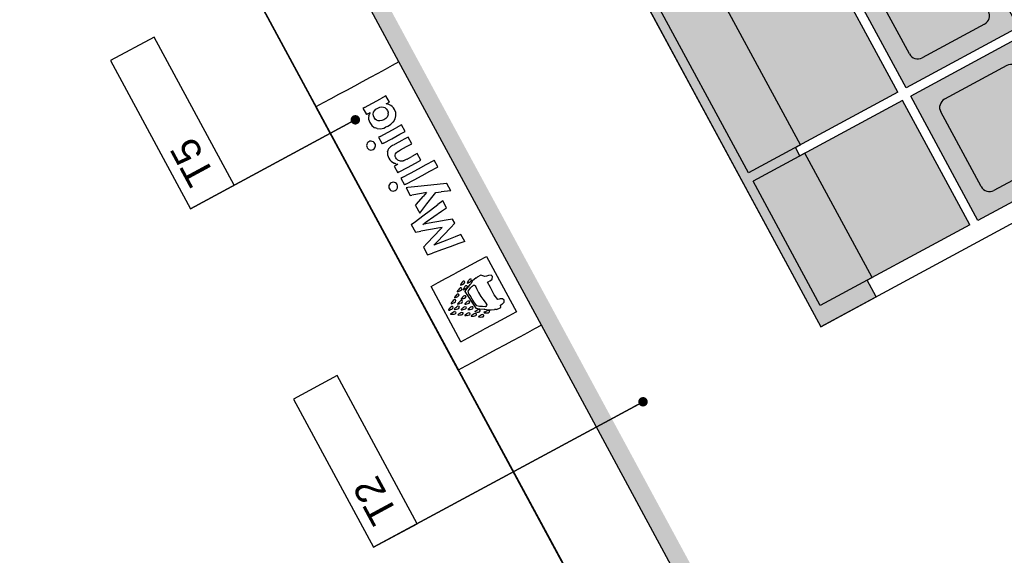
# Model space of a CAD drawing. Header units: millimetres. Extents: x -667476 to -405070, y -32043 to 330643.
# Tile 27 of 55: x -473749 to -468531, y 55707 to 58548. Entities that reach past the tile are written whole.
import ezdxf

# ---------------------------------------------------------------- set-up
doc = ezdxf.new("R2010")
doc.units = ezdxf.units.MM
doc.header["$LTSCALE"] = 10
for name, color, linetype in [('05-grafika', 251, 'Continuous'), ('05-tekst', 1, 'Continuous'), ('05-wymiary', 3, 'Continuous'), ('06-elewacja cienka', 250, 'Continuous'), ('06-elewacja cień', 254, 'Continuous'), ('06-elewacja gruba', 7, 'Continuous'), ('06-elewacja pomocnicze', 14, 'Continuous'), ('06-elewacja szklo', 252, 'Continuous')]:
    doc.layers.add(name, color=color, linetype=linetype)
doc.styles.add('1-100', font='arial.ttf', dxfattribs={"height": 200})
doc.styles.add('1-50', font='arial.ttf', dxfattribs={"height": 100})
doc.styles.get("Standard").update_dxf_attribs({"font": 'arial.ttf'})
doc.dimstyles.new('1-100', dxfattribs={"dimtxt": 140, "dimasz": 100, "dimexe": 100, "dimexo": 300, "dimgap": 30, "dimtad": 1, "dimdec": 0, "dimlfac": 0.1, "dimtxsty": 'Standard', "dimblk": 'ARCHTICK', "dimcen": 0.09, "dimdle": 100, "dimclre": 252, "dimadec": 0, "dimazin": 0, "dimtfac": 1, "dimtdec": 0, "dimtmove": 0, "dimatfit": 3, "dimfxl": 1, "dimfxlon": 1, "dimarcsym": 0})
doc.dimstyles.new('1-50', dxfattribs={"dimtxt": 100, "dimasz": 50, "dimexe": 100, "dimexo": 75, "dimgap": 30, "dimtad": 1, "dimdec": 0, "dimlfac": 0.1, "dimtxsty": 'Standard', "dimblk": 'ARCHTICK', "dimcen": 250, "dimdle": 30, "dimclre": 252, "dimadec": 0, "dimazin": 0, "dimtfac": 1, "dimtdec": 0, "dimtmove": 0, "dimatfit": 3, "dimfxl": 50, "dimfxlon": 1, "dimarcsym": 0})

# ---------------------------------------------------------------- blocks, each defined once
blk = doc.blocks.new('br2')
at = {"layer": '06-elewacja cienka'}
for p, q in [((-130470.2, 198545.7), (-133470.2, 198545.7)), ((-133470.2, 198545.7), (-133470.2, 195445.7)), ((-133470.2, 198545.7), (-133470.2, 195445.7)), ((-133370.2, 198545.7), (-133370.2, 197895.7)), ((-132620.2, 198545.7), (-132620.2, 197895.7)), ((-132570.2, 198545.7), (-132570.2, 197895.7)), ((-131370.2, 198545.7), (-131370.2, 197895.7)), ((-131320.2, 198545.7), (-131320.2, 197895.7)), ((-130570.2, 198545.7), (-130570.2, 197895.7)), ((-130470.2, 198545.7), (-130470.2, 195445.7)), ((-132620.2, 197895.7), (-133370.2, 197895.7)), ((-131370.2, 197895.7), (-132570.2, 197895.7)), ((-130570.2, 197895.7), (-131320.2, 197895.7)), ((-132620.2, 197845.7), (-133370.2, 197845.7)), ((-133370.2, 197845.7), (-133370.2, 197171.2)), ((-132620.2, 197845.7), (-132620.2, 197171.2)), ((-131370.2, 197845.7), (-132570.2, 197845.7)), ((-132570.2, 197845.7), (-132570.2, 197171.2)), ((-131370.2, 197845.7), (-131370.2, 197171.2)), ((-130570.2, 197845.7), (-131320.2, 197845.7)), ((-131320.2, 197845.7), (-131320.2, 197171.2)), ((-130570.2, 197845.7), (-130570.2, 197171.2)), ((-132770.2, 197745.7), (-133220.2, 197745.7)), ((-131520.2, 197746.7), (-132420.2, 197745.7)), ((-130720.2, 197745.7), (-131170.2, 197745.7)), ((-133270.2, 197695.7), (-133270.2, 197321.2)), ((-132720.2, 197695.7), (-132720.2, 197321.2)), ((-132470.2, 197695.7), (-132470.2, 197321.2)), ((-131470.2, 197696.7), (-131470.2, 197321.2)), ((-131220.2, 197695.7), (-131220.2, 197321.2)), ((-130670.2, 197695.7), (-130670.2, 197321.2)), ((-132770.2, 197271.2), (-133220.2, 197271.2)), ((-131520.2, 197271.2), (-132420.2, 197271.2)), ((-130720.2, 197271.2), (-131170.2, 197271.2)), ((-132620.2, 197171.2), (-133370.2, 197171.2)), ((-131370.2, 197171.2), (-132570.2, 197171.2)), ((-130570.2, 197171.2), (-131320.2, 197171.2)), ((-132620.2, 197121.2), (-133370.2, 197121.2)), ((-133370.2, 197121.2), (-133370.2, 196445.7)), ((-132620.2, 197121.2), (-132620.2, 196445.7)), ((-131370.2, 197121.2), (-132570.2, 197121.2)), ((-132570.2, 197121.2), (-132570.2, 196445.7)), ((-131370.2, 197121.2), (-131370.2, 196445.7)), ((-131320.2, 197121.2), (-131320.2, 196445.7)), ((-130570.2, 197121.2), (-131320.2, 197121.2)), ((-130570.2, 197121.2), (-130570.2, 196445.7)), ((-132770.2, 197021.2), (-133220.2, 197021.2)), ((-131520.2, 197021.2), (-132420.2, 197021.2)), ((-130720.2, 197021.2), (-131170.2, 197021.2)), ((-133270.2, 196971.2), (-133270.2, 196595.7)), ((-132720.2, 196971.2), (-132720.2, 196595.7)), ((-132470.2, 196971.2), (-132470.2, 196595.7)), ((-131470.2, 196971.2), (-131470.2, 196595.7)), ((-131220.2, 196971.2), (-131220.2, 196595.7)), ((-130670.2, 196971.2), (-130670.2, 196595.7)), ((-132770.2, 196545.7), (-133220.2, 196545.7)), ((-131520.2, 196545.7), (-132420.2, 196545.7)), ((-130720.2, 196545.7), (-131170.2, 196545.7)), ((-132620.2, 196445.7), (-133370.2, 196445.7)), ((-131370.2, 196445.7), (-132570.2, 196445.7)), ((-130570.2, 196445.7), (-131320.2, 196445.7)), ((-132620.2, 196395.7), (-133370.2, 196395.7)), ((-133370.2, 196395.7), (-133370.2, 195495.7)), ((-132620.2, 196395.7), (-132620.2, 195495.7)), ((-132570.2, 196395.7), (-132570.2, 195495.7)), ((-131370.2, 196395.7), (-132570.2, 196395.7)), ((-131370.2, 196395.7), (-131370.2, 195495.7)), ((-130570.2, 196395.7), (-131320.2, 196395.7)), ((-131320.2, 196395.7), (-131320.2, 195495.7)), ((-130570.2, 196395.7), (-130570.2, 195495.7)), ((-132620.2, 195495.7), (-133370.2, 195495.7)), ((-131370.2, 195495.7), (-132570.2, 195495.7)), ((-130570.2, 195495.7), (-131320.2, 195495.7)), ((-133470.2, 195445.7), (-130470.2, 195445.7))]:
    blk.add_line(p, q, dxfattribs=at)
for centre, start, end in [((-133220.2, 197695.7), 90, 180), ((-132770.2, 197695.7), 0, 90), ((-132420.2, 197695.7), 90, 180), ((-131520.2, 197696.7), 0, 90), ((-131170.2, 197695.7), 90, 180), ((-130720.2, 197695.7), 0, 90), ((-133220.2, 197321.2), 180, 270), ((-132770.2, 197321.2), 270, 0), ((-132420.2, 197321.2), 180, 270), ((-131520.2, 197321.2), 270, 0), ((-131170.2, 197321.2), 180, 270), ((-130720.2, 197321.2), 270, 0), ((-133220.2, 196971.2), 90, 180), ((-132770.2, 196971.2), 0, 90), ((-132420.2, 196971.2), 90, 180), ((-131520.2, 196971.2), 0, 90), ((-131170.2, 196971.2), 90, 180), ((-130720.2, 196971.2), 0, 90), ((-133220.2, 196595.7), 180, 270), ((-132770.2, 196595.7), 270, 0), ((-132420.2, 196595.7), 180, 270), ((-131520.2, 196595.7), 270, 0), ((-131170.2, 196595.7), 180, 270), ((-130720.2, 196595.7), 270, 0)]:
    blk.add_arc(centre, 50, start, end, dxfattribs=at)
blk = doc.blocks.new('_ArchTick')
at = {"color": 0, "linetype": 'ByBlock', "const_width": 0.15}
blk.add_lwpolyline([(-0.5, -0.5), (0.5, 0.5)], dxfattribs=at)
blk = doc.blocks.new('sciana1')
at = {"layer": '05-grafika'}
blk.add_lwpolyline([(595.5, 0), (0, 0), (0, -175.4), (595.5, -175.4)], close=True, dxfattribs=at)
at = {"layer": '05-tekst', "style": '1-50', "flags": 12}
blk.add_attdef('NAZWA_PRZEGRODY', (40.6, -133.4), '', height=100, dxfattribs=at)
blk = doc.blocks.new('*D688')
at = {"layer": '05-wymiary', "color": 0, "lineweight": -2, "transparency": 16777216}
blk.add_line((-477031.3, 57666.6), (-473308.5, 50778.2), dxfattribs=at)
at = {"layer": '05-wymiary', "color": 252, "lineweight": -2, "transparency": 16777216}
for p, q in [((-476982.8, 57579.1), (-477071.7, 57531.1)), ((-473355.1, 50866.7), (-473444, 50818.6))]:
    blk.add_line(p, q, dxfattribs=at)
at = {"layer": 'Defpoints', "color": 0, "transparency": 16777216}
for p in [(-475851.7, 58190.4), (-472224, 51478), (-473356, 50866.2)]:
    blk.add_point(p, dxfattribs=at)
at = {"layer": '05-wymiary', "color": 0, "lineweight": -2, "transparency": 16777216, "xscale": 100, "yscale": 100, "zscale": 100}
for p, rotation in [((-476983.7, 57578.6), 118.3889074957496), ((-473356, 50866.2), 298.3889074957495)]:
    blk.add_blockref('_ArchTick', p, dxfattribs=dict(at, rotation=rotation))
at = {"layer": '05-wymiary', "color": 0, "transparency": 16777216, "insert": (-475080.5, 54270.7), "char_height": 140, "attachment_point": 5, "rotation": 298.3889}
blk.add_mtext('763', dxfattribs=at)
blk = doc.blocks.new('*D690')
at = {"layer": '05-wymiary', "color": 0, "lineweight": -2, "transparency": 16777216}
blk.add_line((-476748.7, 58029.6), (-472850, 50815.7), dxfattribs=at)
at = {"layer": '05-wymiary', "color": 252, "lineweight": -2, "transparency": 16777216}
for p, q in [((-476702.1, 57941.1), (-476613.2, 57989.1)), ((-472898.4, 50903.2), (-472809.6, 50951.2))]:
    blk.add_line(p, q, dxfattribs=at)
at = {"layer": 'Defpoints', "color": 0, "transparency": 16777216}
for p in [(-478975.9, 56712.2), (-472897.6, 50903.7), (-475172.3, 49674.3)]:
    blk.add_point(p, dxfattribs=at)
at = {"layer": '05-wymiary', "color": 0, "lineweight": -2, "transparency": 16777216, "xscale": 100, "yscale": 100, "zscale": 100}
for p, rotation in [((-476701.2, 57941.6), 118.3889074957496), ((-472897.6, 50903.7), 298.3889074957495)]:
    blk.add_blockref('_ArchTick', p, dxfattribs=dict(at, rotation=rotation))
at = {"layer": '05-wymiary', "color": 0, "transparency": 16777216, "insert": (-474710.1, 54470.9), "char_height": 140, "attachment_point": 5, "rotation": 298.3889}
blk.add_mtext('800', dxfattribs=at)

msp = doc.modelspace()

# ---------------------------------------------------------------- hatches: boundary and pattern name
at = {"layer": '06-elewacja cień'}
msp.add_hatch(color=256, dxfattribs=at).paths.add_polyline_path([(-469502.8, 56919.7), (-469210.2, 57077.8), (-469257.8, 57165.8), (-469231.5, 57180), (-469588.1, 57839.8), (-469614.4, 57825.6), (-469638.1, 57869.6), (-469611.9, 57883.8), (-470182.4, 58939.5), (-470208.7, 58925.3), (-470232.5, 58969.2), (-470206.2, 58983.4), (-470438, 59412.4), (-469921.1, 59691.8), (-469935.3, 59718), (-469891.3, 59741.8), (-469877.1, 59715.6), (-469282.8, 60036.7), (-469297, 60063), (-469253, 60086.8), (-469238.8, 60060.5), (-468645.5, 60381.2), (-468659.7, 60407.4), (-468615.7, 60431.2), (-468601.5, 60405), (-468073.6, 60690.2), (-468087.8, 60716.5), (-468017.4, 60754.5), (-468175.6, 61047.1), (-470929.1, 59558.9)])
h = msp.add_hatch(color=256, dxfattribs=at)
h.dxf.hatch_style = 1
h.paths.add_polyline_path([(-472700.9, 60103), (-470251.8, 55571.4), (-468897.5, 53065.5), (-468809.5, 53113), (-469196.8, 53829.6), (-469206.4, 53832.5), (-471271.2, 57653.1), (-472230.7, 59428.5), (-472227.9, 59438.1), (-472612.9, 60150.5)])
at = {"layer": '06-elewacja szklo'}
h = msp.add_hatch(color=256, dxfattribs=at)
h.paths.add_polyline_path([(-469071.2, 58119.2), (-468714.6, 57459.3), (-468714.6, 57459.3), (-469071.2, 58119.2)])
h.paths.add_polyline_path([(-469665.5, 59218.8), (-469094.9, 58163.1), (-469094.9, 58163.1), (-469665.5, 59218.8)])
h.paths.add_polyline_path([(-470045.9, 59922.6), (-469689.3, 59262.8), (-469689.3, 59262.8), (-470045.9, 59922.6)])
h.paths.add_polyline_path([(-470001.9, 59946.4), (-469645.3, 59286.6), (-469051, 59607.8), (-469407.6, 60267.6)])
h.paths.add_polyline_path([(-469621.5, 59242.6), (-469051, 58186.9), (-468456.7, 58508.1), (-469027.2, 59563.8)])
h.paths.add_polyline_path([(-469027.2, 58142.9), (-468670.6, 57483.1), (-468076.3, 57804.3), (-468432.9, 58464.1)])
h.paths.add_polyline_path([(-468388.9, 58487.9), (-468032.3, 57828.1), (-467439, 58148.8), (-467795.5, 58808.6)])
h.paths.add_polyline_path([(-468983.2, 59587.6), (-468412.7, 58531.9), (-467818.4, 58853), (-468389, 59908.7), (-468389.9, 59908.2)])
h.paths.add_polyline_path([(-469363.6, 60291.3), (-469007, 59631.5), (-468413.6, 59952.2), (-468770.2, 60612)])
h.paths.add_polyline_path([(-468726.2, 60635.8), (-468369.6, 59976), (-468369.6, 59976), (-468726.2, 60635.8)])
h.paths.add_polyline_path([(-468345.9, 59932), (-467775.3, 58876.3), (-467775.3, 58876.3), (-468345.9, 59932)])
h.paths.add_polyline_path([(-467751.6, 58832.3), (-467395, 58172.5), (-467395, 58172.5), (-467751.6, 58832.3)])
for points in [[(-470237.3, 58909.8), (-469666.8, 57854.1), (-469094.9, 58163.1), (-469665.5, 59218.8)], [(-469643, 57810.1), (-469286.4, 57150.3), (-468714.6, 57459.3), (-469071.2, 58119.2)]]:
    msp.add_hatch(color=256, dxfattribs=at).paths.add_polyline_path(points)

# ---------------------------------------------------------------- linework, layer by layer
at = {"layer": '06-elewacja cienka'}
for p, q in [((-472140.7, 58014.8), (-473164.5, 59909.2)), ((-469517.8, 53161.6), (-473145.5, 59874)), ((-471739.3, 58323.7), (-472276, 59316.9)), ((-471774.8, 58304.5), (-471812.4, 58284.2)), ((-471739.3, 58323.7), (-471774.8, 58304.5)), ((-470984.7, 56927.5), (-471739.3, 58323.7)), ((-471892.3, 58241), (-471933.8, 58218.6)), ((-471851.7, 58262.9), (-471892.3, 58241)), ((-471812.4, 58284.2), (-471851.7, 58262.9)), ((-471975.8, 58195.8), (-472018, 58173.1)), ((-471933.8, 58218.6), (-471975.8, 58195.8)), ((-472059.8, 58150.5), (-472100.9, 58128.3)), ((-472018, 58173.1), (-472059.8, 58150.5)), ((-471808.5, 58144.2), (-471836.8, 58128.9)), ((-471790, 58110), (-471808.5, 58144.2)), ((-472140.9, 58106.6), (-472179.3, 58085.9)), ((-471424.8, 56689.7), (-472179.3, 58085.9)), ((-472100.9, 58128.3), (-472140.9, 58106.6)), ((-471922.6, 58082.6), (-471930.1, 58078.5)), ((-471922.6, 58082.6), (-471879.4, 58105.9)), ((-471879.4, 58105.9), (-471836.8, 58128.9)), ((-471852.1, 58079), (-471841.4, 58083.6)), ((-471841.4, 58083.6), (-471831.4, 58085.5)), ((-471831.4, 58085.5), (-471822.1, 58084.8)), ((-471822.1, 58084.8), (-471813.7, 58081.5)), ((-471813.7, 58081.5), (-471809.2, 58077.8)), ((-471807.9, 58101.3), (-471790, 58110)), ((-471798.2, 58099.9), (-471807.9, 58101.3)), ((-471789.4, 58097.2), (-471798.2, 58099.9)), ((-471781.6, 58093), (-471789.4, 58097.2)), ((-471774.6, 58087.3), (-471781.6, 58093)), ((-471768.4, 58080.1), (-471774.6, 58087.3)), ((-471930.1, 58078.5), (-471912.1, 58045)), ((-471904.5, 58049.1), (-471912.1, 58045)), ((-471904.5, 58049.1), (-471891.9, 58055.8)), ((-471899.6, 58037.8), (-471900.8, 58028.8)), ((-471899.6, 58037.8), (-471899.2, 58039.3)), ((-471896.7, 58046.8), (-471899.2, 58039.3)), ((-471891.9, 58055.8), (-471896.7, 58046.8)), ((-471875.5, 58047.7), (-471873.5, 58056.7)), ((-471874.7, 58038.6), (-471875.5, 58047.7)), ((-471871.1, 58029.3), (-471874.7, 58038.6)), ((-471873.5, 58056.7), (-471868.9, 58065.1)), ((-471865.2, 58021), (-471871.1, 58029.3)), ((-471868.9, 58065.1), (-471861.8, 58072.6)), ((-471861.8, 58072.6), (-471861.5, 58072.7)), ((-471861.5, 58072.7), (-471852.1, 58079)), ((-471806.5, 58075.6), (-471809.2, 58077.8)), ((-471802.1, 58031.3), (-471809.2, 58024)), ((-471806.5, 58075.6), (-471800.6, 58067.1)), ((-471797.6, 58039.6), (-471802.1, 58031.3)), ((-471800.6, 58067.1), (-471796.8, 58057.6)), ((-471795.8, 58048.5), (-471797.6, 58039.6)), ((-471796.8, 58057.6), (-471796.4, 58054.1)), ((-471795.8, 58048.5), (-471796.4, 58054.1)), ((-471762.9, 58071.3), (-471768.4, 58080.1)), ((-471756.7, 58055.1), (-471762.9, 58071.3)), ((-471759.7, 58022.5), (-471755.6, 58038.8)), ((-471755.6, 58038.8), (-471756.7, 58055.1)), ((-471900.8, 58028.8), (-471900.3, 58019.8)), ((-471900.3, 58019.8), (-471898, 58010.8)), ((-471898, 58010.8), (-471894, 58001.8)), ((-471894, 58001.8), (-471883.4, 57986.8)), ((-471883.4, 57986.8), (-471870.3, 57976.4)), ((-471858, 58015.1), (-471865.2, 58021)), ((-471849.5, 58011.7), (-471858, 58015.1)), ((-471839.9, 58011), (-471849.5, 58011.7)), ((-471829.8, 58012.9), (-471839.9, 58011)), ((-471829.3, 58013.1), (-471829.8, 58012.9)), ((-471818.9, 58017.6), (-471829.3, 58013.1)), ((-471809.2, 58024), (-471818.9, 58017.6)), ((-471818.8, 57973.4), (-471809.9, 57977.3)), ((-471799.2, 57981.9), (-471809.9, 57977.3)), ((-471799.2, 57981.9), (-471781.7, 57993.5)), ((-471781.7, 57993.5), (-471770.1, 58005.4)), ((-471770.1, 58005.4), (-471768.5, 58007)), ((-471768.5, 58007), (-471759.7, 58022.5)), ((-471725.4, 57990.5), (-471753.8, 57975.2)), ((-471706.4, 57955.3), (-471725.4, 57990.5)), ((-471870.3, 57976.4), (-471863.9, 57974)), ((-471854.8, 57970.7), (-471863.9, 57974)), ((-471854.8, 57970.7), (-471837.4, 57969.6)), ((-471839.5, 57928.8), (-471847.1, 57924.7)), ((-471847.1, 57924.7), (-471828, 57889.5)), ((-471839.5, 57928.8), (-471796.4, 57952.1)), ((-471837.4, 57969.6), (-471818.8, 57973.4)), ((-471796.4, 57952.1), (-471753.8, 57975.2)), ((-471777.3, 57916.9), (-471734.7, 57940)), ((-471734.7, 57940), (-471706.4, 57955.3)), ((-471690.3, 57925.6), (-471718.7, 57910.3)), ((-471671.2, 57890.2), (-471690.3, 57925.6)), ((-471910, 57886.8), (-471911, 57880.6)), ((-471911, 57880.6), (-471910.3, 57874.7)), ((-471910.3, 57874.7), (-471908, 57868.9)), ((-471907.5, 57892.5), (-471910, 57886.8)), ((-471903.8, 57897.2), (-471907.5, 57892.5)), ((-471898.7, 57900.8), (-471903.8, 57897.2)), ((-471892.9, 57903.1), (-471898.7, 57900.8)), ((-471886.9, 57903.7), (-471892.9, 57903.1)), ((-471881.2, 57902.7), (-471886.9, 57903.7)), ((-471880.8, 57902.6), (-471881.2, 57902.7)), ((-471875, 57900.1), (-471880.8, 57902.6)), ((-471870.3, 57896.3), (-471875, 57900.1)), ((-471866.7, 57891.2), (-471870.3, 57896.3)), ((-471867.8, 57867.5), (-471865.3, 57873.1)), ((-471864.5, 57885.5), (-471866.7, 57891.2)), ((-471865.3, 57873.1), (-471865.2, 57873.3)), ((-471865.2, 57873.3), (-471864, 57879.5)), ((-471864, 57879.5), (-471864.5, 57885.5)), ((-471820.5, 57893.6), (-471828, 57889.5)), ((-471820.5, 57893.6), (-471777.3, 57916.9)), ((-471784.2, 57873.2), (-471788, 57869.8)), ((-471779.3, 57876.8), (-471784.2, 57873.2)), ((-471773, 57880.7), (-471779.3, 57876.8)), ((-471765.3, 57885.1), (-471773, 57880.7)), ((-471761.4, 57887.2), (-471765.3, 57885.1)), ((-471761.4, 57887.2), (-471761.3, 57887.2)), ((-471761.3, 57887.2), (-471718.7, 57910.3)), ((-471731.4, 57857.7), (-471699.6, 57874.9)), ((-471699.6, 57874.9), (-471671.2, 57890.2)), ((-471908, 57868.9), (-471904.5, 57863.9)), ((-471904.5, 57863.9), (-471899.8, 57860.1)), ((-471899.8, 57860.1), (-471894.1, 57857.6)), ((-471894.1, 57857.6), (-471888, 57856.6)), ((-471888, 57856.6), (-471882.1, 57857.2)), ((-471882.1, 57857.2), (-471876.3, 57859.4)), ((-471876.3, 57859.4), (-471871.5, 57862.9)), ((-471871.5, 57862.9), (-471867.8, 57867.5)), ((-471799.9, 57847.9), (-471800.4, 57839.9)), ((-471800.4, 57839.9), (-471799.3, 57831.6)), ((-471799.9, 57847.9), (-471798.5, 57853)), ((-471799.3, 57831.6), (-471796.6, 57822.8)), ((-471797.8, 57855.6), (-471798.5, 57853)), ((-471794, 57863), (-471797.8, 57855.6)), ((-471796.6, 57822.8), (-471792.3, 57813.6)), ((-471791.3, 57866.4), (-471794, 57863)), ((-471788, 57869.8), (-471791.3, 57866.4)), ((-471759.8, 57830), (-471758, 57836.5)), ((-471759, 57822.7), (-471759.8, 57830)), ((-471755.8, 57814.8), (-471759, 57822.7)), ((-471758, 57836.5), (-471753.1, 57843)), ((-471753.1, 57843), (-471744.2, 57850.1)), ((-471744.2, 57850.1), (-471741.9, 57851.4)), ((-471741.9, 57851.4), (-471731.4, 57857.7)), ((-471696.3, 57808.5), (-471671, 57822.1)), ((-471642.7, 57837.4), (-471671, 57822.1)), ((-471623.6, 57802.1), (-471642.7, 57837.4)), ((-471792.3, 57813.6), (-471787.1, 57805.4)), ((-471787.1, 57805.4), (-471780.8, 57798.3)), ((-471780.8, 57798.3), (-471773.6, 57792.4)), ((-471773.6, 57792.4), (-471765.2, 57787.6)), ((-471765.2, 57787.6), (-471762.6, 57786.6)), ((-471756.4, 57775), (-471763.9, 57770.9)), ((-471763.9, 57770.9), (-471745.2, 57736.3)), ((-471755.6, 57783.9), (-471762.6, 57786.6)), ((-471744.8, 57781.2), (-471756.4, 57775)), ((-471752.9, 57810.2), (-471755.8, 57814.8)), ((-471755.6, 57783.9), (-471744.8, 57781.2)), ((-471749.5, 57806.4), (-471752.9, 57810.2)), ((-471745.7, 57803.2), (-471749.5, 57806.4)), ((-471741.3, 57800.6), (-471745.7, 57803.2)), ((-471736.5, 57798.7), (-471741.3, 57800.6)), ((-471731.3, 57797.4), (-471736.5, 57798.7)), ((-471727.5, 57797.1), (-471731.3, 57797.4)), ((-471723.4, 57797.3), (-471727.5, 57797.1)), ((-471718.8, 57798), (-471723.4, 57797.3)), ((-471716.6, 57798.7), (-471718.8, 57798)), ((-471714.1, 57799.7), (-471716.6, 57798.7)), ((-471714, 57799.7), (-471714.1, 57799.7)), ((-471711.3, 57800.8), (-471714, 57799.7)), ((-471708.2, 57802.3), (-471711.3, 57800.8)), ((-471704.8, 57803.9), (-471708.2, 57802.3)), ((-471701.1, 57805.9), (-471704.8, 57803.9)), ((-471696.3, 57808.5), (-471701.1, 57805.9)), ((-471694.5, 57763.7), (-471651.9, 57786.8)), ((-471651.9, 57786.8), (-471623.6, 57802.1)), ((-471636, 57757.3), (-471594.4, 57779.8)), ((-471594.4, 57779.8), (-471554.1, 57801.6)), ((-471552.4, 57802.5), (-471554.1, 57801.6)), ((-471533.3, 57767.3), (-471552.4, 57802.5)), ((-471737.7, 57740.4), (-471745.2, 57736.3)), ((-471737.7, 57740.4), (-471694.5, 57763.7)), ((-471721.8, 57711), (-471678.6, 57734.3)), ((-471678.6, 57734.3), (-471636, 57757.3)), ((-471659.6, 57699.1), (-471617, 57722.1)), ((-471617, 57722.1), (-471575.3, 57744.6)), ((-471575.3, 57744.6), (-471535, 57766.4)), ((-471535, 57766.4), (-471533.3, 57767.3)), ((-471792.2, 57669), (-471793.2, 57662.8)), ((-471789.8, 57674.7), (-471792.2, 57669)), ((-471786, 57679.4), (-471789.8, 57674.7)), ((-471781, 57683), (-471786, 57679.4)), ((-471775.2, 57685.2), (-471781, 57683)), ((-471769.2, 57685.8), (-471775.2, 57685.2)), ((-471763.5, 57684.8), (-471769.2, 57685.8)), ((-471763, 57684.7), (-471763.5, 57684.8)), ((-471757.3, 57682.2), (-471763, 57684.7)), ((-471752.6, 57678.4), (-471757.3, 57682.2)), ((-471749, 57673.4), (-471752.6, 57678.4)), ((-471746.8, 57667.6), (-471749, 57673.4)), ((-471746.3, 57661.6), (-471746.8, 57667.6)), ((-471721.8, 57711), (-471729.3, 57706.9)), ((-471729.3, 57706.9), (-471710.3, 57671.7)), ((-471702.7, 57675.8), (-471710.3, 57671.7)), ((-471702.7, 57675.8), (-471659.6, 57699.1)), ((-471588, 57668.5), (-471640, 57662.9)), ((-471537.1, 57673.9), (-471588, 57668.5)), ((-471487.9, 57679.2), (-471537.1, 57673.9)), ((-471485.8, 57679.4), (-471487.9, 57679.2)), ((-471464.7, 57640.4), (-471485.8, 57679.4)), ((-471793.2, 57662.8), (-471792.6, 57656.8)), ((-471792.6, 57656.8), (-471790.3, 57651)), ((-471790.3, 57651), (-471786.7, 57646)), ((-471786.7, 57646), (-471782.1, 57642.3)), ((-471782.1, 57642.3), (-471776.4, 57639.8)), ((-471776.4, 57639.8), (-471770.3, 57638.8)), ((-471770.3, 57638.8), (-471764.3, 57639.4)), ((-471764.3, 57639.4), (-471758.6, 57641.6)), ((-471758.6, 57641.6), (-471753.8, 57645.1)), ((-471753.8, 57645.1), (-471750.1, 57649.7)), ((-471750.1, 57649.7), (-471747.5, 57655.3)), ((-471747.5, 57655.4), (-471746.3, 57661.6)), ((-471747.5, 57655.3), (-471747.5, 57655.4)), ((-471692.7, 57657.2), (-471701.9, 57656.2)), ((-471701.9, 57656.2), (-471680.1, 57615.8)), ((-471640, 57662.9), (-471692.7, 57657.2)), ((-471680.1, 57615.8), (-471671.1, 57617.3)), ((-471620.1, 57626), (-471671.1, 57617.3)), ((-471593, 57630.7), (-471620.1, 57626)), ((-471593, 57630.7), (-471611.2, 57609.6)), ((-471590.8, 57571.7), (-471558.2, 57613.3)), ((-471558.2, 57613.3), (-471543.7, 57631.8)), ((-471543.7, 57631.8), (-471516, 57634.8)), ((-471466.8, 57640.1), (-471516, 57634.8)), ((-471464.7, 57640.4), (-471466.8, 57640.1)), ((-471651.6, 57563), (-471645.5, 57569.9)), ((-471651.6, 57563), (-471629.5, 57522.2)), ((-471645.5, 57569.9), (-471611.2, 57609.6)), ((-471623.7, 57529.6), (-471590.8, 57571.7)), ((-471572.7, 57538.3), (-471533.6, 57567.9)), ((-471507.6, 57587.5), (-471533.6, 57567.9)), ((-471487.7, 57550.7), (-471507.6, 57587.5)), ((-471652, 57478.5), (-471612.3, 57508.4)), ((-471629.5, 57522.2), (-471623.7, 57529.6)), ((-471612.3, 57508.4), (-471572.7, 57538.3)), ((-471554.1, 57503.8), (-471514.2, 57532)), ((-471514.2, 57532), (-471487.7, 57550.7)), ((-471674.2, 57461.6), (-471652, 57478.5)), ((-471674.2, 57461.6), (-471652.5, 57421.6)), ((-471613.3, 57462), (-471594.4, 57475.4)), ((-471589.5, 57466.2), (-471613.3, 57462)), ((-471594.4, 57475.4), (-471554.1, 57503.8)), ((-471538.7, 57475.3), (-471589.5, 57466.2)), ((-471488.4, 57484.2), (-471538.7, 57475.3)), ((-471455, 57490.2), (-471488.4, 57484.2)), ((-471466.6, 57443.8), (-471443.2, 57468.3)), ((-471443.2, 57468.3), (-471455, 57490.2)), ((-471652.5, 57421.6), (-471623.9, 57426.6)), ((-471572.9, 57435.5), (-471623.9, 57426.6)), ((-471522, 57444.4), (-471572.9, 57435.5)), ((-471553.8, 57400.2), (-471518.3, 57437.6)), ((-471537.2, 57369.4), (-471501.6, 57406.8)), ((-471509.8, 57446.5), (-471522, 57444.4)), ((-471509.8, 57446.5), (-471518.3, 57437.6)), ((-471501.6, 57406.8), (-471466.6, 57443.8)), ((-471410.7, 57408.2), (-471440.9, 57396.3)), ((-471390.8, 57371.4), (-471410.7, 57408.2)), ((-471609.4, 57341.6), (-471589.4, 57362.7)), ((-471589.4, 57362.7), (-471553.8, 57400.2)), ((-471553.8, 57351.9), (-471537.2, 57369.4)), ((-471532.3, 57360.3), (-471553.8, 57351.9)), ((-471486.3, 57378.4), (-471532.3, 57360.3)), ((-471440.9, 57396.3), (-471486.3, 57378.4)), ((-471421.5, 57360.4), (-471467.6, 57343.8)), ((-471390.8, 57371.4), (-471421.5, 57360.4)), ((-471609.4, 57341.6), (-471587.3, 57300.9)), ((-471587.3, 57300.9), (-471561.1, 57310.3)), ((-471514.3, 57327.1), (-471561.1, 57310.3)), ((-471467.6, 57343.8), (-471514.3, 57327.1)), ((-471359.9, 57246.3), (-471402.5, 57223.3)), ((-471318.2, 57268.8), (-471359.9, 57246.3)), ((-471277.9, 57290.6), (-471318.2, 57268.8)), ((-471277.9, 57290.6), (-471275.8, 57291.8)), ((-471275.8, 57291.8), (-471117.2, 56998.4)), ((-471488.8, 57176.6), (-471445.6, 57200)), ((-471402.5, 57223.3), (-471445.6, 57200)), ((-471569.2, 57133.2), (-471531.7, 57153.4)), ((-471531.7, 57153.4), (-471488.8, 57176.6)), ((-471411.3, 57145), (-471413.6, 57140.8)), ((-471407.7, 57150.8), (-471411.3, 57145)), ((-471408, 57141.3), (-471402.3, 57144.1)), ((-471403.9, 57156.5), (-471407.7, 57150.8)), ((-471399.8, 57160.5), (-471403.9, 57156.5)), ((-471402.3, 57144.1), (-471396.3, 57147.7)), ((-471393.2, 57161.6), (-471399.8, 57160.5)), ((-471396.3, 57147.7), (-471391.8, 57151.6)), ((-471389.9, 57157.7), (-471393.2, 57161.6)), ((-471391.8, 57151.6), (-471389.9, 57157.7)), ((-471390.1, 57106.7), (-471360.3, 57145.3)), ((-471375.4, 57155.9), (-471377.9, 57151.5)), ((-471377.9, 57151.5), (-471376.9, 57150.4)), ((-471376.9, 57150.4), (-471372.2, 57152.2)), ((-471371.9, 57161.7), (-471375.4, 57155.9)), ((-471372.2, 57152.2), (-471366.5, 57155.1)), ((-471371.9, 57161.7), (-471370.4, 57164)), ((-471368.1, 57167.5), (-471370.4, 57164)), ((-471364, 57171.4), (-471368.1, 57167.5)), ((-471366.5, 57155.1), (-471365.8, 57155.5)), ((-471365.8, 57155.5), (-471360.5, 57158.7)), ((-471357.3, 57172.5), (-471364, 57171.4)), ((-471360.5, 57158.7), (-471356, 57162.5)), ((-471358.5, 57147.7), (-471360.3, 57145.3)), ((-471349.9, 57162.8), (-471358.5, 57147.7)), ((-471354.1, 57168.6), (-471357.3, 57172.5)), ((-471356, 57162.5), (-471354.1, 57168.6)), ((-471330.4, 57178.9), (-471349.9, 57162.8)), ((-471330.4, 57178.9), (-471325, 57181.8)), ((-471305.7, 57192.4), (-471325, 57181.8)), ((-471285, 57185.2), (-471305.7, 57192.4)), ((-471274.6, 57188.2), (-471285, 57185.2)), ((-471264.9, 57191.1), (-471274.6, 57188.2)), ((-471270.1, 57156.3), (-471260.1, 57161.3)), ((-471255, 57127.2), (-471270.1, 57156.3)), ((-471251.1, 57193.1), (-471264.9, 57191.1)), ((-471256.7, 57163.1), (-471260.1, 57161.3)), ((-471256.7, 57163.1), (-471245.4, 57171.9)), ((-471243.4, 57185.3), (-471251.1, 57193.1)), ((-471245.4, 57171.9), (-471243.4, 57185.3)), ((-471410.6, 56839.8), (-471569.2, 57133.2)), ((-471430.1, 57092.3), (-471434.6, 57088.7)), ((-471428.3, 57110.5), (-471431.2, 57106.3)), ((-471431.2, 57106.3), (-471430.3, 57105.2)), ((-471430.3, 57105.2), (-471425.4, 57106.6)), ((-471423.4, 57092.8), (-471430.1, 57092.3)), ((-471424.3, 57116), (-471428.3, 57110.5)), ((-471425.4, 57106.6), (-471419.5, 57108.9)), ((-471420, 57121.4), (-471424.3, 57116)), ((-471420.5, 57088.6), (-471423.4, 57092.8)), ((-471415.5, 57125), (-471420, 57121.4)), ((-471419.5, 57108.9), (-471413.1, 57111.9)), ((-471408.8, 57125.5), (-471415.5, 57125)), ((-471413.8, 57140.5), (-471413.6, 57140.8)), ((-471413.8, 57140.5), (-471413.1, 57139.8)), ((-471412.8, 57139.5), (-471413.1, 57139.8)), ((-471413.1, 57111.9), (-471408.3, 57115.4)), ((-471412.8, 57139.5), (-471408, 57141.3)), ((-471405.9, 57121.3), (-471408.8, 57125.5)), ((-471408.3, 57115.4), (-471405.9, 57121.3)), ((-471400.6, 57116.2), (-471400.5, 57116.5)), ((-471400.6, 57116.2), (-471399.9, 57115.5)), ((-471398.1, 57120.7), (-471400.5, 57116.5)), ((-471399.6, 57115.2), (-471399.9, 57115.5)), ((-471399.6, 57115.2), (-471394.9, 57117)), ((-471394.6, 57126.5), (-471398.1, 57120.7)), ((-471394.9, 57117), (-471389.2, 57119.8)), ((-471390.8, 57132.2), (-471394.6, 57126.5)), ((-471386.7, 57136.2), (-471390.8, 57132.2)), ((-471390.1, 57106.7), (-471372.2, 57080)), ((-471389.2, 57119.8), (-471383.2, 57123.4)), ((-471380, 57137.3), (-471386.7, 57136.2)), ((-471383.2, 57123.4), (-471378.7, 57127.3)), ((-471376.8, 57133.4), (-471380, 57137.3)), ((-471378.7, 57127.3), (-471376.8, 57133.4)), ((-471372.1, 57107.7), (-471367.7, 57115.9)), ((-471371.6, 57101.4), (-471372.1, 57107.7)), ((-471368.2, 57093.5), (-471371.6, 57101.4)), ((-471362.6, 57084.7), (-471368.2, 57093.5)), ((-471367.7, 57115.9), (-471359.3, 57126.6)), ((-471359.3, 57126.6), (-471353.3, 57132.2)), ((-471353.3, 57132.2), (-471350, 57135.3)), ((-471350, 57135.3), (-471346.7, 57138)), ((-471346.7, 57138), (-471343.4, 57140)), ((-471343.4, 57140), (-471339.6, 57139.1)), ((-471339.6, 57139.1), (-471335.6, 57135.6)), ((-471335.6, 57135.6), (-471331.6, 57130.3)), ((-471331.6, 57130.3), (-471327.7, 57122.4)), ((-471327.7, 57122.4), (-471317.7, 57101.7)), ((-471317.7, 57101.7), (-471305.2, 57080.5)), ((-471234.7, 57089.2), (-471255, 57127.2)), ((-471460, 57047.2), (-471462.8, 57043)), ((-471462.8, 57043), (-471461.9, 57041.8)), ((-471461.9, 57041.8), (-471457.1, 57043.2)), ((-471455.9, 57052.6), (-471460, 57047.2)), ((-471457.1, 57043.2), (-471451.1, 57045.6)), ((-471451.6, 57058), (-471455.9, 57052.6)), ((-471447.2, 57061.7), (-471451.6, 57058)), ((-471451.1, 57045.6), (-471444.8, 57048.6)), ((-471440.5, 57062.2), (-471447.2, 57061.7)), ((-471442.9, 57077.9), (-471445.8, 57073.6)), ((-471445.8, 57073.6), (-471444.9, 57072.5)), ((-471444.9, 57072.5), (-471440, 57073.9)), ((-471444.8, 57048.6), (-471440, 57052)), ((-471438.9, 57083.3), (-471442.9, 57077.9)), ((-471437.6, 57058), (-471440.5, 57062.2)), ((-471440, 57073.9), (-471434.5, 57076.1)), ((-471440, 57052), (-471437.6, 57058)), ((-471438.9, 57083.3), (-471438.6, 57083.7)), ((-471434.6, 57088.7), (-471438.6, 57083.7)), ((-471434, 57076.2), (-471434.5, 57076.1)), ((-471434, 57076.2), (-471427.7, 57079.3)), ((-471424.9, 57044.6), (-471428.2, 57040.6)), ((-471428.2, 57040.6), (-471427.4, 57039.4)), ((-471427.7, 57079.3), (-471422.9, 57082.7)), ((-471427.4, 57039.4), (-471422.4, 57040.4)), ((-471420.5, 57049.7), (-471424.9, 57044.6)), ((-471422.9, 57082.7), (-471420.5, 57088.6)), ((-471422.4, 57040.4), (-471416.3, 57042.2)), ((-471420.5, 57049.7), (-471420.3, 57049.8)), ((-471415.7, 57054.7), (-471420.3, 57049.8)), ((-471416.3, 57042.2), (-471416.2, 57042.2)), ((-471409.7, 57044.7), (-471416.2, 57042.2)), ((-471411, 57057.9), (-471415.7, 57054.7)), ((-471404.2, 57057.8), (-471411, 57057.9)), ((-471406.8, 57070.8), (-471410, 57066.9)), ((-471410, 57066.9), (-471409.2, 57065.7)), ((-471409.7, 57044.7), (-471404.7, 57047.7)), ((-471409.2, 57065.7), (-471404.2, 57066.7)), ((-471402.3, 57075.9), (-471406.8, 57070.8)), ((-471404.7, 57047.7), (-471401.7, 57053.4)), ((-471404.2, 57066.7), (-471398.1, 57068.4)), ((-471401.7, 57053.4), (-471404.2, 57057.8)), ((-471397.6, 57080.9), (-471402.3, 57075.9)), ((-471398.1, 57068.4), (-471391.6, 57070.9)), ((-471392.8, 57084.1), (-471397.6, 57080.9)), ((-471386.1, 57084.1), (-471392.8, 57084.1)), ((-471391.6, 57070.9), (-471386.5, 57073.9)), ((-471387.2, 57043.7), (-471390.7, 57040.1)), ((-471390.7, 57040.1), (-471390, 57038.8)), ((-471390, 57038.8), (-471385, 57039.3)), ((-471382.3, 57048.4), (-471387.2, 57043.7)), ((-471386.5, 57073.9), (-471383.5, 57079.6)), ((-471383.5, 57079.6), (-471386.1, 57084.1)), ((-471385, 57039.3), (-471378.8, 57040.6)), ((-471377.1, 57053), (-471382.3, 57048.4)), ((-471378.8, 57040.6), (-471372, 57042.5)), ((-471372.1, 57055.8), (-471377.1, 57053)), ((-471372.2, 57080), (-471350.4, 57044)), ((-471367.4, 57055.3), (-471372.1, 57055.8)), ((-471372, 57042.5), (-471366.7, 57045)), ((-471365.4, 57055.1), (-471367.4, 57055.3)), ((-471366.7, 57045), (-471364.1, 57049.2)), ((-471363.3, 57050.5), (-471365.4, 57055.1)), ((-471364.1, 57049.2), (-471363.3, 57050.5)), ((-471351.4, 57066.3), (-471362.6, 57084.7)), ((-471339.4, 57046.7), (-471351.4, 57066.3)), ((-471350.4, 57044), (-471332.7, 57017.9)), ((-471325.8, 57031.1), (-471339.4, 57046.7)), ((-471305.2, 57080.5), (-471294.1, 57065.3)), ((-471294.1, 57065.3), (-471287.9, 57056.8)), ((-471287.9, 57056.8), (-471278.6, 57044.5)), ((-471278.6, 57044.5), (-471273.8, 57035.2)), ((-471215.8, 57063.7), (-471234.7, 57089.2)), ((-471208.4, 57065.7), (-471215.8, 57063.7)), ((-471202.4, 57067.2), (-471208.4, 57065.7)), ((-471190.5, 57067.2), (-471202.4, 57067.2)), ((-471201.8, 57034), (-471194, 57039)), ((-471194, 57039), (-471189.9, 57041.7)), ((-471181.7, 57060.1), (-471190.5, 57067.2)), ((-471189.9, 57041.7), (-471182.1, 57049.1)), ((-471182.1, 57049.1), (-471181.7, 57060.1)), ((-471474.4, 57012.1), (-471477.3, 57007.8)), ((-471477.3, 57007.8), (-471476.4, 57006.7)), ((-471476.4, 57006.7), (-471471.5, 57008.1)), ((-471470.4, 57017.5), (-471474.4, 57012.1)), ((-471471.5, 57008.1), (-471465.6, 57010.4)), ((-471466.1, 57022.9), (-471470.4, 57017.5)), ((-471466.1, 57022.9), (-471462.7, 57025.7)), ((-471461.6, 56990.1), (-471465.8, 56987.1)), ((-471465.8, 56987.1), (-471465.3, 56985.8)), ((-471465.6, 57010.4), (-471459.3, 57013.5)), ((-471465.3, 56985.8), (-471460.3, 56985.4)), ((-471461.7, 57026.5), (-471462.7, 57025.7)), ((-471454.9, 57027), (-471461.7, 57026.5)), ((-471456, 56993.8), (-471461.6, 56990.1)), ((-471460.3, 56985.4), (-471453.9, 56985.5)), ((-471459.3, 57013.5), (-471457, 57015.1)), ((-471457, 57015.1), (-471454.5, 57016.9)), ((-471450.1, 56997.5), (-471456, 56993.8)), ((-471452, 57022.8), (-471454.9, 57027)), ((-471454.5, 57016.9), (-471452, 57022.8)), ((-471453.9, 56985.5), (-471446.9, 56986.3)), ((-471447.9, 56998.2), (-471450.1, 56997.5)), ((-471444.7, 56999.3), (-471447.9, 56998.2)), ((-471446.9, 56986.3), (-471442.1, 56987.6)), ((-471442.9, 57015.9), (-471446.5, 57012.2)), ((-471446.5, 57012.2), (-471445.8, 57010.9)), ((-471445.8, 57010.9), (-471440.7, 57011.5)), ((-471438.2, 56997.5), (-471444.7, 56999.3)), ((-471438, 57020.5), (-471442.9, 57015.9)), ((-471441.2, 56987.8), (-471442.1, 56987.6)), ((-471441.2, 56987.8), (-471436.9, 56992.6)), ((-471440.7, 57011.5), (-471434.5, 57012.7)), ((-471436.9, 56992.6), (-471438.2, 56997.5)), ((-471432.8, 57025.1), (-471438, 57020.5)), ((-471434.5, 57012.7), (-471427.7, 57014.6)), ((-471427.8, 57027.9), (-471432.8, 57025.1)), ((-471421.1, 57027.2), (-471427.8, 57027.9)), ((-471427.7, 57014.6), (-471422.4, 57017.2)), ((-471423.1, 56986.4), (-471427.3, 56983.4)), ((-471417.5, 56990.2), (-471423.1, 56986.4)), ((-471422.4, 57017.2), (-471419, 57022.6)), ((-471419, 57022.6), (-471421.1, 57027.2)), ((-471411.6, 56993.8), (-471417.5, 56990.2)), ((-471406.2, 56995.7), (-471411.6, 56993.8)), ((-471406.5, 57014.5), (-471410.4, 57011.2)), ((-471410.4, 57011.2), (-471409.8, 57009.9)), ((-471409.8, 57009.9), (-471404.7, 57010)), ((-471406.5, 57014.5), (-471402.8, 57017.5)), ((-471399.7, 56993.8), (-471406.2, 56995.7)), ((-471404.7, 57010), (-471399.1, 57010.6)), ((-471401.2, 57018.8), (-471402.8, 57017.5)), ((-471402.7, 56984.2), (-471398.4, 56988.9)), ((-471395.7, 57022.9), (-471401.2, 57018.8)), ((-471398.4, 56988.9), (-471399.7, 56993.8)), ((-471398.4, 57010.7), (-471399.1, 57010.6)), ((-471398.4, 57010.7), (-471391.5, 57012)), ((-471390.4, 57025.2), (-471395.7, 57022.9)), ((-471391.5, 57012), (-471386, 57014.1)), ((-471383.8, 57024), (-471390.4, 57025.2)), ((-471386, 57014.1), (-471382.1, 57019.2)), ((-471380.8, 56988), (-471385.3, 56985.1)), ((-471382.1, 57019.2), (-471383.8, 57024)), ((-471374.9, 56991.6), (-471380.8, 56988)), ((-471369.5, 56993.5), (-471374.9, 56991.6)), ((-471369.8, 57015), (-471373.7, 57011.6)), ((-471373.7, 57011.6), (-471373.1, 57010.3)), ((-471373.1, 57010.3), (-471368, 57010.4)), ((-471364.5, 57019.2), (-471369.8, 57015)), ((-471363.1, 56991.7), (-471369.5, 56993.5)), ((-471368, 57010.4), (-471361.7, 57011.1)), ((-471366.1, 56982), (-471361.8, 56986.7)), ((-471358.9, 57023.3), (-471364.5, 57019.2)), ((-471361.8, 56986.7), (-471363.1, 56991.7)), ((-471361.7, 57011.1), (-471354.8, 57012.4)), ((-471353.7, 57025.7), (-471358.9, 57023.3)), ((-471354.8, 57012.4), (-471349.2, 57014.5)), ((-471351.1, 57025.2), (-471353.7, 57025.7)), ((-471347.1, 57024.4), (-471351.1, 57025.2)), ((-471349.2, 57014.5), (-471347, 57017.5)), ((-471345.4, 57019.6), (-471347.1, 57024.4)), ((-471347, 57017.5), (-471345.4, 57019.6)), ((-471340.8, 56987.9), (-471346.7, 56984.3)), ((-471335.4, 56989.8), (-471340.8, 56987.9)), ((-471332.9, 57002.7), (-471337.3, 57000.1)), ((-471337.3, 57000.1), (-471337.2, 56999.4)), ((-471337, 56998.7), (-471337.2, 56999.4)), ((-471337, 56998.7), (-471336.8, 56998.7)), ((-471332, 56997.9), (-471336.8, 56998.7)), ((-471331.4, 56988.6), (-471335.4, 56989.8)), ((-471327, 57005.9), (-471332.9, 57002.7)), ((-471332.7, 57017.9), (-471311.3, 57015.2)), ((-471332, 56997.9), (-471325.6, 56997.5)), ((-471328.9, 56987.9), (-471331.4, 56988.6)), ((-471327.6, 56983), (-471328.9, 56987.9)), ((-471320.8, 57009), (-471327, 57005.9)), ((-471313.2, 57026.8), (-471325.8, 57031.1)), ((-471325.6, 56997.5), (-471318.6, 56997.6)), ((-471315.3, 57010.4), (-471320.8, 57009)), ((-471318.6, 56997.6), (-471312.8, 56998.7)), ((-471309, 57008), (-471315.3, 57010.4)), ((-471297.1, 57026.1), (-471313.2, 57026.8)), ((-471312.8, 56998.7), (-471308.1, 57003)), ((-471311.3, 57015.2), (-471288.6, 57012.6)), ((-471308.1, 57003), (-471309, 57008)), ((-471295.9, 57026), (-471297.1, 57026.1)), ((-471283.3, 57025.6), (-471295.9, 57026)), ((-471284.3, 56997.8), (-471288.7, 56995.1)), ((-471288.7, 56995.1), (-471288.3, 56993.7)), ((-471286.2, 57012.3), (-471288.6, 57012.6)), ((-471288.3, 56993.7), (-471283.3, 56992.9)), ((-471286.2, 57012.3), (-471265.5, 57009.8)), ((-471284.3, 56997.8), (-471281.4, 56999.3)), ((-471278.6, 57027.4), (-471283.3, 57025.6)), ((-471283.3, 56992.9), (-471277.8, 56992.6)), ((-471278.4, 57001), (-471281.4, 56999.3)), ((-471275.1, 57031.9), (-471278.6, 57027.4)), ((-471272.2, 57004.1), (-471278.4, 57001)), ((-471277, 56992.5), (-471277.8, 56992.6)), ((-471277, 56992.5), (-471270, 56992.6)), ((-471273.8, 57035.2), (-471275.1, 57031.9)), ((-471266.6, 57005.5), (-471272.2, 57004.1)), ((-471270, 56992.6), (-471264.2, 56993.7)), ((-471260.3, 57003.1), (-471266.6, 57005.5)), ((-471265.5, 57009.8), (-471250.5, 57008.6)), ((-471264.2, 56993.7), (-471259.4, 56998.1)), ((-471259.4, 56998.1), (-471260.3, 57003.1)), ((-471250.5, 57008.6), (-471232.4, 57010.6)), ((-471224.2, 57011.4), (-471232.4, 57010.6)), ((-471224.2, 57011.4), (-471200.7, 57019.2)), ((-471199.7, 57024.1), (-471201.8, 57034)), ((-471201.1, 57020.7), (-471199.7, 57024.1)), ((-471200.7, 57019.2), (-471201.1, 57020.7)), ((-471119.3, 56997.2), (-471159.6, 56975.4)), ((-471117.2, 56998.4), (-471119.3, 56997.2)), ((-471427.3, 56983.4), (-471426.8, 56982.1)), ((-471426.8, 56982.1), (-471421.7, 56981.7)), ((-471421.7, 56981.7), (-471415.4, 56981.9)), ((-471415.4, 56981.9), (-471408.4, 56982.6)), ((-471408.4, 56982.6), (-471402.7, 56984.2)), ((-471386.5, 56984.3), (-471390.6, 56981.3)), ((-471390.6, 56981.3), (-471390.2, 56979.9)), ((-471390.2, 56979.9), (-471385.1, 56979.6)), ((-471386.5, 56984.3), (-471385.3, 56985.1)), ((-471385.1, 56979.6), (-471382.4, 56979.6)), ((-471378.7, 56979.7), (-471382.4, 56979.6)), ((-471378.7, 56979.7), (-471371.8, 56980.4)), ((-471371.8, 56980.4), (-471366.1, 56982)), ((-471352.3, 56980.5), (-471356.5, 56977.5)), ((-471356.5, 56977.5), (-471356, 56976.2)), ((-471356, 56976.2), (-471351, 56975.8)), ((-471346.7, 56984.3), (-471352.3, 56980.5)), ((-471351, 56975.8), (-471344.6, 56976)), ((-471344.6, 56976), (-471337.6, 56976.7)), ((-471337.6, 56976.7), (-471331.9, 56978.3)), ((-471331.9, 56978.3), (-471328.1, 56982.5)), ((-471328.1, 56982.5), (-471327.6, 56983)), ((-471313.9, 56976.3), (-471318.3, 56973.7)), ((-471318.3, 56973.7), (-471317.9, 56972.3)), ((-471317.9, 56972.3), (-471312.9, 56971.5)), ((-471308, 56979.5), (-471313.9, 56976.3)), ((-471312.9, 56971.5), (-471306.6, 56971.1)), ((-471301.8, 56982.6), (-471308, 56979.5)), ((-471306.6, 56971.1), (-471299.6, 56971.2)), ((-471296.2, 56984), (-471301.8, 56982.6)), ((-471299.6, 56971.2), (-471293.8, 56972.2)), ((-471289.9, 56981.6), (-471296.2, 56984)), ((-471293.8, 56972.2), (-471289, 56976.6)), ((-471289, 56976.6), (-471289.9, 56981.6)), ((-471201.3, 56952.9), (-471243.9, 56929.9)), ((-471159.6, 56975.4), (-471201.3, 56952.9)), ((-471373.2, 56860), (-471330.3, 56883.2)), ((-471330.3, 56883.2), (-471287, 56906.6)), ((-471243.9, 56929.9), (-471287, 56906.6)), ((-471057.8, 56888), (-471097.1, 56866.8)), ((-471020.3, 56908.3), (-471057.8, 56888)), ((-470984.7, 56927.5), (-471020.3, 56908.3)), ((-469097, 53434.5), (-470984.7, 56927.5)), ((-471410.6, 56839.8), (-471373.2, 56860)), ((-471137.7, 56844.9), (-471179.3, 56822.4)), ((-471097.1, 56866.8), (-471137.7, 56844.9)), ((-471263.4, 56776.9), (-471305.2, 56754.3)), ((-471221.3, 56799.7), (-471263.4, 56776.9)), ((-471179.3, 56822.4), (-471221.3, 56799.7)), ((-471346.3, 56732.1), (-471386.3, 56710.5)), ((-471305.2, 56754.3), (-471346.3, 56732.1)), ((-471386.3, 56710.5), (-471424.8, 56689.7)), ((-469536.8, 53196.8), (-471424.6, 56689.8))]:
    msp.add_line(p, q, dxfattribs=at)
at = {"layer": '06-elewacja cień'}
for points in [[(-470929.1, 59558.9), (-469502.8, 56919.7)], [(-469502.8, 56919.7), (-469210.2, 57077.8), (-469257.8, 57165.8), (-469231.5, 57180), (-469588.1, 57839.8), (-469614.4, 57825.6), (-469638.1, 57869.6), (-469611.9, 57883.8), (-470182.4, 58939.5)]]:
    msp.add_lwpolyline(points, dxfattribs=at)
at = {"layer": '06-elewacja gruba'}
msp.add_lwpolyline([(-473180.5, 59940.2), (-469297.3, 52754.9), (-469291.3, 52754.6), (-469290.8, 52741.1), (-469243, 52744.7), (-469201.4, 52752), (-469194, 52738.4), (-469149.5, 52750.8), (-469106.2, 52768), (-469062.4, 52790.2), (-469020.9, 52816.7), (-468982.4, 52847.2), (-468947, 52881.3), (-468913.6, 52921), (-468919, 52930), (-468891.5, 52969.6), (-468868.3, 53011.5), (-468897.5, 53065.5), (-465000.2, 55171.7)], dxfattribs=at)

# ---------------------------------------------------------------- block references
at = {"layer": '05-tekst'}
ref = msp.add_blockref('sciana1', (-472844, 57544.8), dxfattribs=dict(at, xscale=1.5, yscale=1.5, zscale=1.5, rotation=118.388907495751))
ref.add_attrib('NAZWA_PRZEGRODY', 'T5', (-472711.2, 57720.1), dxfattribs={"height": 150, "rotation": 118.3889, "style": '1-100'})
ref = msp.add_blockref('sciana1', (-471873.8, 55749.7), dxfattribs=dict(at, xscale=1.5, yscale=1.5, zscale=1.5, rotation=118.388907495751))
ref.add_attrib('NAZWA_PRZEGRODY', 'T2', (-471741, 55924.9), dxfattribs={"height": 150, "rotation": 118.3889, "style": '1-100'})
at = {"layer": '06-elewacja pomocnicze', "rotation": 298.3889074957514}
msp.add_blockref('br2', (-579411.7, -150785.6), dxfattribs=at)

# ---------------------------------------------------------------- dimensions: what is measured, and where the dimension line sits
at = {"layer": '05-wymiary'}
dim = msp.add_linear_dim(base=(-473356, 50866.2), p1=(-475851.7, 58190.4), p2=(-472224, 51478), angle=298.3889, dimstyle='1-100', override={"dimtmove": 1}, dxfattribs=at)
dim.commit()
dim.dimension.update_dxf_attribs({"geometry": '*D688', "text_midpoint": (-475080.5, 54270.7)})
dim = msp.add_linear_dim(base=(-472897.6, 50903.7), p1=(-478975.9, 56712.2), p2=(-475172.3, 49674.3), angle=298.3889, dimstyle='1-100', dxfattribs=at)
dim.commit()
dim.dimension.update_dxf_attribs({"geometry": '*D690', "text_midpoint": (-474710.1, 54470.9)})

# ---------------------------------------------------------------- leaders
at = {"layer": '05-grafika'}
for points in [[(-471970.6, 58016.9), (-472844, 57544.8), (-471970.6, 58016.9)], [(-470445.8, 56521.4), (-471873.8, 55749.7), (-470445.8, 56521.4)]]:
    msp.add_leader(points, dimstyle='1-50', override={"dimtad": 0, "dimldrblk": 'Dot'}, dxfattribs=at)

doc.saveas('drawing.dxf')
